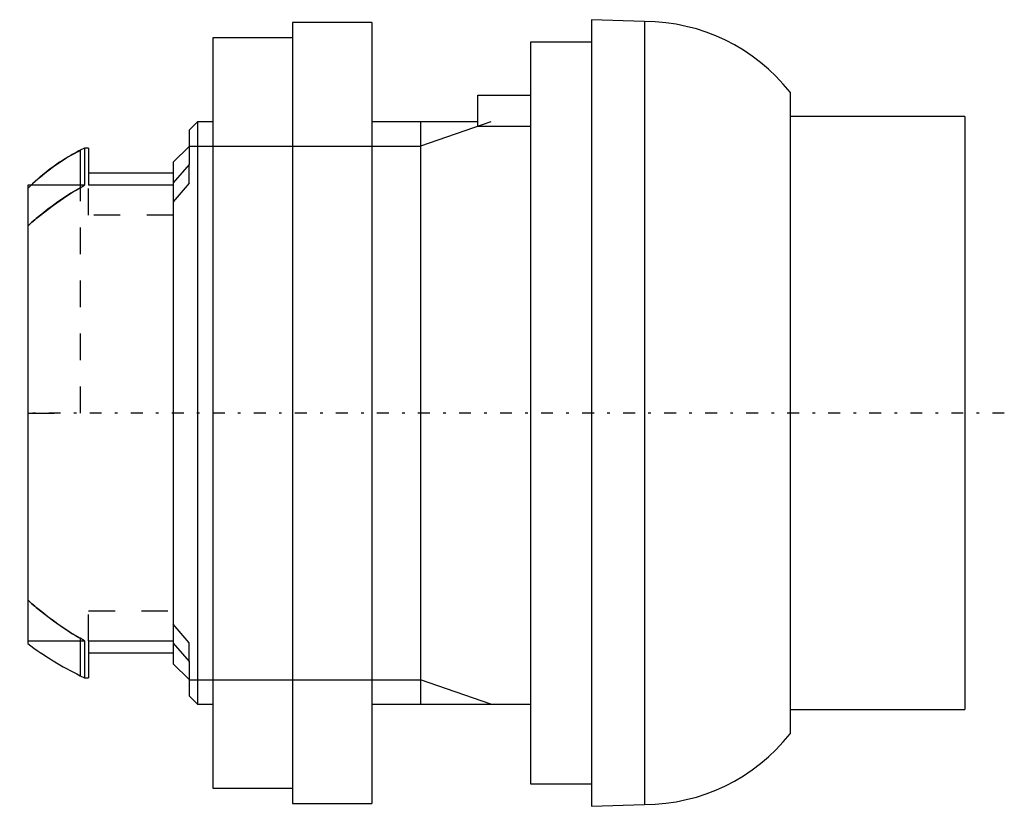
# Model space of a CAD drawing. Extents: x -0.3 to 36.9, y -14.8 to 14.8.
import ezdxf

# ---------------------------------------------------------------- set-up
doc = ezdxf.new("R2010")
doc.units = 0
doc.linetypes.add('CENTER', pattern=[1.5, 0.45, -0.5, 0.05, -0.5])
doc.linetypes.add('DASHED', pattern=[2, 1, -1])
for name, color, linetype in [('AM_0', 7, 'CONTINUOUS'), ('AM_10', 7, 'CONTINUOUS'), ('AM_3', 7, 'DASHED'), ('AM_7', 7, 'CENTER')]:
    doc.layers.add(name, color=color, linetype=linetype)

msp = doc.modelspace()

# ---------------------------------------------------------------- linework, layer by layer
at = {"layer": 'AM_0', "color": 7, "linetype": 'CONTINUOUS'}
for p, q in [((13, 14.75), (10, 14.75)), ((10, 14.75), (10, -14.75)), ((13, 14.75), (13, -14.75)), ((23.305, 14.78), (21.3, 14.85)), ((21.3, 14.85), (21.3, -14.85)), ((23.305, 14.78), (23.305, -14.78)), ((10, 14.162), (7, 14.162)), ((7, 14.162), (7, -14.162)), ((21.3, 14), (19, 14)), ((19, 14), (19, -14)), ((17, 10.817), (17, 12)), ((17, 12), (19, 12)), ((28.8, 12.11), (28.8, -12.11)), ((35.4, 11.2), (28.8, 11.2)), ((35.4, 11.2), (35.4, -11.2)), ((6.42, 11), (6.1, 10.68)), ((7, 11), (6.42, 11)), ((6.42, 11), (6.42, -11)), ((17, 11), (13, 11)), ((19, 10.817), (17, 10.817)), ((6.1, 10.68), (6.1, 9.384)), ((6.1, 10.066), (5.5, 9.467)), ((2.15, 10), (1.988, 9.92)), ((1.988, 9.92), (1.988, 8.602)), ((2.3, 10), (2.15, 10)), ((2.15, 10), (2.15, 8.602)), ((2.3, 10), (2.3, 8.602)), ((5.5, 9.467), (5.5, -9.467)), ((6.1, 9.384), (5.5, 8.695)), ((5.5, 9.05), (2.3, 9.05)), ((2.15, 8.602), (0, 8.602)), ((0, 8.602), (0, -8.708)), ((5.5, 8.602), (2.3, 8.602)), ((0, -8.602), (2.15, -8.602)), ((1.988, -8.602), (1.988, -9.92)), ((2.15, -8.602), (2.15, -10)), ((2.3, -8.602), (2.3, -10)), ((2.3, -8.602), (5.5, -8.602)), ((5.5, -8.695), (6.1, -9.384)), ((2.3, -9.05), (5.5, -9.05)), ((5.5, -9.467), (6.1, -10.066)), ((6.1, -9.384), (6.1, -10.68)), ((1.988, -9.92), (2.15, -10)), ((2.15, -10), (2.3, -10)), ((6.1, -10.68), (6.42, -11)), ((6.42, -11), (7, -11)), ((13, -11), (19, -11)), ((28.8, -11.2), (35.4, -11.2)), ((19, -14), (21.3, -14)), ((7, -14.162), (10, -14.162)), ((10, -14.75), (13, -14.75)), ((21.3, -14.85), (23.305, -14.78))]:
    msp.add_line(p, q, dxfattribs=at)
for points in [[(1.988, 9.92), (1.937, 9.894), (1.833, 9.84), (1.729, 9.784), (1.677, 9.755), (1.625, 9.726), (1.52, 9.664), (1.415, 9.601), (1.31, 9.534), (1.205, 9.466), (1.1, 9.394), (1.048, 9.358), (0.996, 9.321), (0.892, 9.245), (0.788, 9.166), (0.685, 9.086), (0.582, 9.003), (0.48, 8.917), (0.43, 8.874), (0.379, 8.83), (0.279, 8.741), (0.18, 8.649), (0.131, 8.603)], [(1.485, 9.643), (1.569, 9.693), (1.738, 9.789), (1.905, 9.878), (1.988, 9.92)], [(0.131, 8.603), (0.188, 8.657), (0.304, 8.763), (0.421, 8.866), (0.48, 8.917)]]:
    msp.add_lwpolyline(points, dxfattribs=at)
for centre, radius, start, end in [((23.3, 7.78), 7, 38.2132, 89.9625), ((7.904, 2.027), 13.331, 233.635, 243.654), ((23.3, -7.78), 7, 270.0375, 321.7868)]:
    msp.add_arc(centre, radius, start, end, dxfattribs=at)
at = {"layer": 'AM_10', "color": 7, "linetype": 'CONTINUOUS'}
for p, q in [((17.5, 11), (14.844, 10.08)), ((14.844, 11), (14.844, -11)), ((6.1, 10.08), (14.844, 10.08)), ((6.1, -10.08), (14.844, -10.08)), ((17.5, -11), (14.844, -10.08))]:
    msp.add_line(p, q, dxfattribs=at)
at = {"layer": 'AM_3', "color": 6, "linetype": 'DASHED'}
for p, q in [((2, 0), (2, 9.926)), ((6.1, 8.679), (6.1, 9.384)), ((0, 8.476), (0.131, 8.603)), ((0.131, 8.603), (0.002, 8.477)), ((1.988, 8.508), (2.15, 8.602)), ((1.988, 8.602), (1.988, 8.508)), ((2.3, 7.476), (2.3, 8.602)), ((6.1, 8.679), (5.5, 7.975)), ((5.5, 7.476), (2.3, 7.476)), ((0, 0), (2, 0)), ((2.3, -8.602), (2.3, -7.476)), ((2.3, -7.476), (5.5, -7.476)), ((6.1, -8.679), (5.5, -7.975)), ((2.15, -8.602), (1.988, -8.508)), ((1.988, -8.508), (1.988, -8.602)), ((6.1, -9.384), (6.1, -8.679))]:
    msp.add_line(p, q, dxfattribs=at)
for points in [[(0.48, 8.917), (0.644, 9.053), (0.978, 9.308), (1.316, 9.538), (1.485, 9.643)], [(1.988, 8.508), (1.635, 8.296), (1.247, 8.043), (1.139, 7.968), (1.03, 7.89), (0.975, 7.851), (0.92, 7.811), (0.811, 7.73), (0.701, 7.646), (0.592, 7.561), (0.483, 7.473), (0.374, 7.384), (0.32, 7.339), (0.266, 7.293), (0.159, 7.201), (0.053, 7.106), (0, 7.059)], [(0, 7.059), (0.053, 7.106), (0.159, 7.201), (0.266, 7.293), (0.32, 7.339), (0.374, 7.384), (0.483, 7.473), (0.592, 7.561), (0.975, 7.851), (1.356, 8.116), (1.466, 8.188), (1.578, 8.26), (1.635, 8.296), (1.693, 8.332), (1.81, 8.403), (1.928, 8.474), (1.988, 8.508)], [(1.988, -8.508), (1.635, -8.296), (1.247, -8.043), (1.139, -7.968), (1.03, -7.89), (0.975, -7.851), (0.92, -7.811), (0.811, -7.73), (0.701, -7.646), (0.592, -7.561), (0.483, -7.473), (0.374, -7.384), (0.32, -7.339), (0.266, -7.293), (0.159, -7.201), (0.053, -7.106), (0, -7.059)], [(0, -7.059), (0.053, -7.106), (0.159, -7.201), (0.266, -7.293), (0.32, -7.339), (0.374, -7.384), (0.483, -7.473), (0.592, -7.561), (0.975, -7.851), (1.356, -8.116), (1.466, -8.188), (1.578, -8.26), (1.635, -8.296), (1.693, -8.332), (1.81, -8.403), (1.928, -8.474), (1.988, -8.508)]]:
    msp.add_lwpolyline(points, dxfattribs=at)
at = {"layer": 'AM_7', "color": 4, "linetype": 'CENTER'}
msp.add_line((36.895, 0), (-0.302, 0), dxfattribs=at)

doc.saveas('drawing.dxf')
